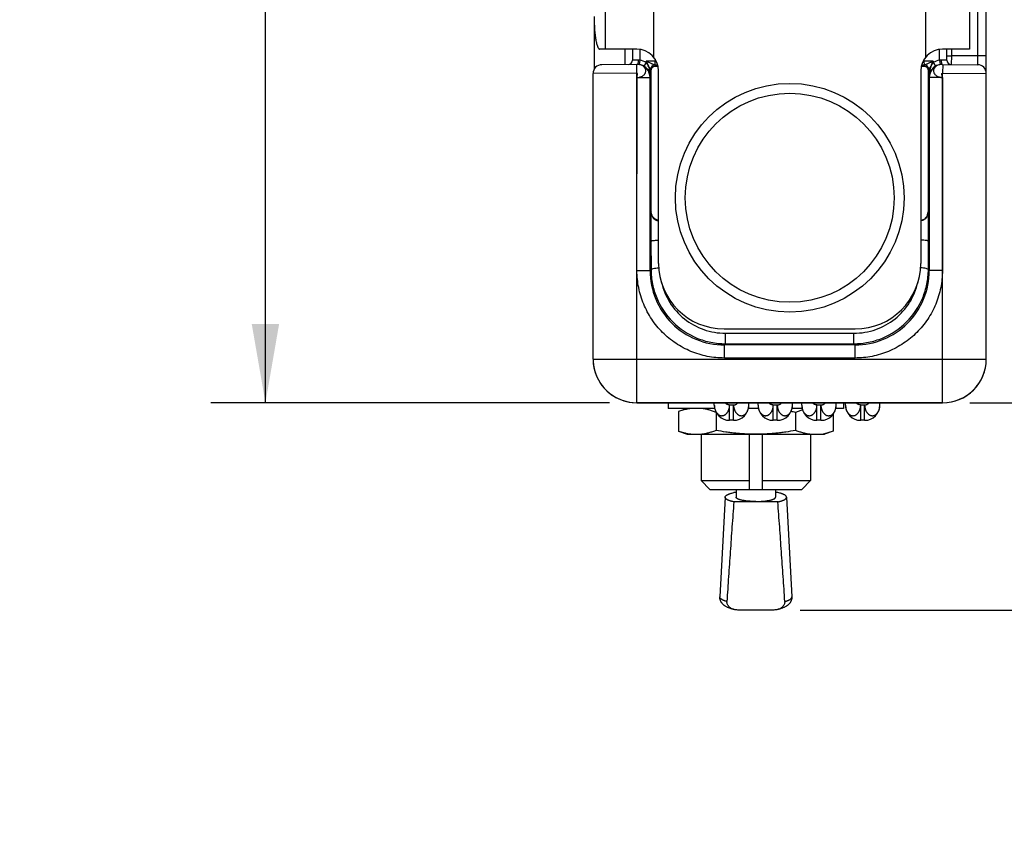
# Model space of a CAD drawing. Header units: inches. Extents: x 0 to 22, y 0 to 17.
# Tile 35 of 40: x 13.5 to 15.8, y 11.1 to 12.9. Entities that reach past the tile are written whole.
import ezdxf

# ---------------------------------------------------------------- set-up
doc = ezdxf.new("R2010")
doc.units = ezdxf.units.IN
doc.header["$LTSCALE"] = 1.21
doc.header["$MEASUREMENT"] = 0
doc.layers.get('0').update_dxf_attribs({"linetype": 'CONTINUOUS'})
for name, color, linetype in [('02___PRT_ALL_AXES', 7, 'CONTINUOUS'), ('DIMENSIONS', 7, 'CONTINUOUS'), ('FEATURES', 7, 'CONTINUOUS')]:
    doc.layers.add(name, color=color, linetype=linetype)
doc.styles.get("Standard").update_dxf_attribs({"font": 'txt', "width": 0.8})
doc.dimstyles.new('DIMSTYLE_1', dxfattribs={"dimtxt": 0.125, "dimasz": 0.18, "dimexe": 0.125, "dimexo": 0.0625, "dimgap": 0.0625, "dimtad": 0, "dimtih": 1, "dimtoh": 1, "dimzin": 4, "dimdsep": 46, "dimtxsty": 'STANDARD', "dimblk": '_FILLED', "dimblk1": '_FILLED', "dimblk2": '_FILLED', "dimcen": 0.09, "dimadec": 0, "dimazin": 0, "dimtp": 0.001, "dimtm": 0.001, "dimtfac": 1, "dimtofl": 0, "dimtmove": 0, "dimatfit": 3, "dimldrblk": '_FILLED', "dimfxl": 1, "dimtolj": 1, "dimtzin": 4, "dimarcsym": 0})

# ---------------------------------------------------------------- blocks, each defined once
blk = doc.blocks.new('_FILLED')
at = {"color": 0, "linetype": 'BYBLOCK'}
blk.add_solid([(0, 0), (-1, 0.174), (-1, -0.174)], dxfattribs=at)
blk = doc.blocks.new('*D0')
at = {"layer": 'DIMENSIONS', "color": 2, "linetype": 'CONTINUOUS'}
for p, q in [((14.8756, 14.8221), (13.9728, 14.8221)), ((14.0978, 14.8221), (14.0978, 13.5557)), ((14.0978, 12.0393), (14.0978, 13.3057)), ((14.8853, 12.0393), (13.9728, 12.0393))]:
    blk.add_line(p, q, dxfattribs=at)
at = {"layer": 'DIMENSIONS', "color": 2, "linetype": 'CONTINUOUS', "xscale": 0.18, "yscale": 0.18, "zscale": 0.18}
for p, rotation in [((14.0978, 14.8221), 90), ((14.0978, 12.0393), 270)]:
    blk.add_blockref('_FILLED', p, dxfattribs=dict(at, rotation=rotation))
at = {"layer": 'DIMENSIONS', "color": 2, "linetype": 'CONTINUOUS', "insert": (14.0978, 13.4932), "char_height": 0.125, "width": 1.125, "attachment_point": 2, "line_spacing_factor": 0.9}
blk.add_mtext('2.78{\\Ftxt.shx;\\W1.000000;\\H0.125000; }[70.7]', dxfattribs=at)
blk = doc.blocks.new('*D15')
at = {"layer": 'DIMENSIONS', "color": 2, "linetype": 'CONTINUOUS'}
for p, q in [((16.4978, 12.0393), (16.4978, 12.3993)), ((15.7103, 12.0393), (16.6228, 12.0393)), ((15.3216, 11.5651), (16.6228, 11.5651)), ((16.4978, 11.5651), (16.4978, 11.1698)), ((16.4978, 11.1698), (16.6153, 11.1698))]:
    blk.add_line(p, q, dxfattribs=at)
at = {"layer": 'DIMENSIONS', "color": 2, "linetype": 'CONTINUOUS', "xscale": 0.18, "yscale": 0.18, "zscale": 0.18}
for p, rotation in [((16.4978, 12.0393), 270), ((16.4978, 11.5651), 90)]:
    blk.add_blockref('_FILLED', p, dxfattribs=dict(at, rotation=rotation))
at = {"layer": 'DIMENSIONS', "color": 2, "linetype": 'CONTINUOUS', "insert": (16.6778, 11.2323), "char_height": 0.125, "width": 0.825, "attachment_point": 1, "line_spacing_factor": 0.9}
blk.add_mtext('.47{\\Ftxt.shx;\\W1.000000;\\H0.125000; }[12]', dxfattribs=at)

msp = doc.modelspace()

# ---------------------------------------------------------------- linework, layer by layer
at = {"color": 7, "linetype": 'CONTINUOUS'}
for p, q in [((15.7478, 12.1393), (15.7478, 13.1472)), ((15.7278, 13.0937), (15.7278, 12.8324)), ((14.9378, 12.8481), (14.9378, 12.823)), ((14.9548, 12.8476), (14.9548, 12.8227)), ((15.6408, 12.8227), (15.6408, 12.8476)), ((15.6578, 12.823), (15.6578, 12.8481)), ((15.6678, 12.8481), (15.6678, 12.833)), ((14.9897, 12.8252), (14.9897, 12.8205)), ((15.6059, 12.8205), (15.6059, 12.8252)), ((15.6578, 12.833), (15.6678, 12.833)), ((15.6678, 12.833), (15.6677, 12.813)), ((15.7278, 12.8324), (15.6678, 12.833)), ((15.7478, 12.8324), (15.7278, 12.8324)), ((15.7278, 12.8324), (15.728, 12.8124)), ((14.9492, 12.8131), (14.8676, 12.8124)), ((14.951, 12.8231), (14.9378, 12.823)), ((14.9478, 12.7931), (14.9476, 12.8131)), ((14.9548, 12.8227), (14.9534, 12.8128)), ((14.954, 12.8126), (14.9536, 12.8127)), ((14.9694, 12.8176), (14.9643, 12.809)), ((14.9897, 12.8205), (14.9694, 12.8205)), ((14.9694, 12.8176), (14.9694, 12.8205)), ((14.9811, 12.7998), (14.9794, 12.8015)), ((14.9794, 12.7832), (14.9794, 12.8015)), ((14.9913, 12.8095), (14.9894, 12.8115)), ((14.9896, 12.8115), (14.9897, 12.8205)), ((14.9925, 12.8205), (14.9897, 12.8205)), ((15.6059, 12.8205), (15.6031, 12.8205)), ((15.6062, 12.8115), (15.6043, 12.8095)), ((15.6262, 12.8205), (15.6059, 12.8205)), ((15.6061, 12.8115), (15.6059, 12.8205)), ((15.6162, 12.8015), (15.6146, 12.7998)), ((15.6162, 12.8015), (15.6162, 12.7832)), ((15.6262, 12.8205), (15.6262, 12.8176)), ((15.6262, 12.8176), (15.6313, 12.809)), ((15.6408, 12.8227), (15.6423, 12.8128)), ((15.6578, 12.823), (15.6447, 12.8231)), ((15.6465, 12.8131), (15.6459, 12.8131)), ((15.6465, 12.8131), (15.728, 12.8124)), ((15.648, 12.8131), (15.6478, 12.7931)), ((14.9478, 12.7931), (14.8478, 12.7924)), ((14.8478, 12.1393), (14.8478, 12.7924)), ((14.9482, 12.3415), (14.9478, 12.7931)), ((14.9482, 12.3415), (14.9483, 12.7831)), ((14.9483, 12.7831), (14.9783, 12.7831)), ((14.9794, 12.7832), (14.9783, 12.7831)), ((14.9783, 12.3415), (14.9783, 12.7831)), ((14.9811, 12.4757), (14.9811, 12.7998)), ((14.9978, 12.3581), (14.9978, 12.7981)), ((15.5978, 12.7981), (15.5978, 12.3581)), ((15.6146, 12.7998), (15.6146, 12.4757)), ((15.6173, 12.7831), (15.6162, 12.7832)), ((15.6473, 12.7831), (15.6173, 12.7831)), ((15.6173, 12.7831), (15.6173, 12.3415)), ((15.6473, 12.7831), (15.6474, 12.3415)), ((15.6474, 12.3415), (15.6478, 12.7931)), ((15.6478, 12.7931), (15.7478, 12.7924)), ((14.9811, 12.4757), (14.9802, 12.4748)), ((14.9802, 12.4748), (14.9802, 12.409)), ((15.6155, 12.4748), (15.6146, 12.4757)), ((15.6155, 12.409), (15.6155, 12.4748)), ((14.9802, 12.409), (14.9804, 12.3436)), ((15.6152, 12.3436), (15.6155, 12.409)), ((14.9478, 12.1393), (14.9482, 12.3415)), ((14.9483, 12.3415), (14.9783, 12.3415)), ((14.9783, 12.3415), (14.9804, 12.3436)), ((15.6152, 12.3436), (15.6173, 12.3415)), ((15.6473, 12.3415), (15.6173, 12.3415)), ((15.6478, 12.1393), (15.6474, 12.3415)), ((15.1478, 12.2081), (15.4478, 12.2081)), ((15.1509, 12.1983), (15.4447, 12.1983)), ((15.1509, 12.1742), (15.1509, 12.1983)), ((15.4447, 12.1742), (15.4447, 12.1983)), ((15.1483, 12.1716), (15.1509, 12.1742)), ((15.4473, 12.1716), (15.1483, 12.1716)), ((15.1483, 12.1416), (15.1483, 12.1716)), ((15.1509, 12.1742), (15.4447, 12.1742)), ((15.4447, 12.1742), (15.4473, 12.1716)), ((15.4473, 12.1416), (15.4473, 12.1716)), ((14.8478, 12.1393), (15.7478, 12.1393)), ((14.9478, 12.0392), (14.9478, 12.1393)), ((15.4473, 12.1416), (15.1483, 12.1416)), ((15.6478, 12.0391), (15.6478, 12.1393)), ((15.6478, 12.0393), (14.9478, 12.0393)), ((14.9478, 12.0392), (15.6478, 12.0391)), ((15.1253, 12.0341), (15.1253, 12.0392)), ((15.2043, 12.0341), (15.2043, 12.0392)), ((15.2253, 12.0341), (15.2253, 12.0392)), ((15.3043, 12.0341), (15.3043, 12.0392)), ((15.3253, 12.0341), (15.3253, 12.0392)), ((15.4043, 12.0341), (15.4043, 12.0392)), ((15.4253, 12.0341), (15.4253, 12.0392)), ((15.5043, 12.0341), (15.5043, 12.0391)), ((15.0433, 12.019), (15.0433, 11.9741)), ((15.1294, 12.0172), (15.1294, 11.9759)), ((15.1296, 12.0172), (15.1294, 12.0172)), ((15.1693, 12.0341), (15.1603, 12.0341)), ((15.1603, 11.9991), (15.1603, 12.0341)), ((15.1693, 11.9991), (15.1693, 12.0341)), ((15.2693, 12.0341), (15.2603, 12.0341)), ((15.2603, 11.9991), (15.2603, 12.0341)), ((15.2693, 11.9991), (15.2693, 12.0341)), ((15.3112, 12.0172), (15.3112, 11.9759)), ((15.3693, 12.0341), (15.3603, 12.0341)), ((15.3603, 11.9991), (15.3603, 12.0341)), ((15.3693, 11.9991), (15.3693, 12.0341)), ((15.3973, 12.0131), (15.3973, 11.9741)), ((15.4693, 12.0341), (15.4603, 12.0341)), ((15.4603, 11.9991), (15.4603, 12.0341)), ((15.4693, 11.9991), (15.4693, 12.0341)), ((15.1693, 11.9991), (15.1603, 11.9991)), ((15.2693, 11.9991), (15.2603, 11.9991)), ((15.3693, 11.9991), (15.3603, 11.9991)), ((15.4693, 11.9991), (15.4603, 11.9991)), ((15.0628, 11.9671), (15.3778, 11.9671)), ((15.2048, 11.9671), (15.2048, 11.8411)), ((15.2358, 11.8411), (15.2358, 11.9671)), ((15.0953, 11.8611), (15.2048, 11.8611)), ((15.2358, 11.8611), (15.3453, 11.8611)), ((15.1153, 11.8411), (15.3253, 11.8411)), ((15.1753, 11.8337), (15.17, 11.8337)), ((15.2707, 11.8337), (15.2653, 11.8337)), ((15.2707, 11.8125), (15.17, 11.8125)), ((15.1378, 11.5952), (15.1378, 11.5954)), ((15.3028, 11.5952), (15.3028, 11.5954)), ((15.2591, 11.5651), (15.1815, 11.5651))]:
    msp.add_line(p, q, dxfattribs=at)
at = {"color": 3, "linetype": 'CONTINUOUS'}
for p, q in [((14.8503, 12.9097), (14.8503, 12.8021)), ((14.9203, 12.8481), (14.9203, 12.8129))]:
    msp.add_line(p, q, dxfattribs=at)
at = {"color": 7, "linetype": 'CONTINUOUS'}
for points in [[(14.9504, 12.8131), (14.9498, 12.8131), (14.9492, 12.8131)], [(14.9536, 12.8127), (14.9533, 12.8127), (14.9529, 12.8128), (14.9525, 12.8129), (14.952, 12.8129), (14.9515, 12.813), (14.951, 12.8131), (14.9504, 12.8131)], [(15.6459, 12.8131), (15.6452, 12.8131), (15.6446, 12.8131), (15.644, 12.813), (15.6435, 12.8129), (15.643, 12.8128), (15.6426, 12.8128), (15.6422, 12.8127), (15.6419, 12.8126), (15.6417, 12.8126)]]:
    msp.add_lwpolyline(points, dxfattribs=at)
for radius in [0.2617, 0.2391]:
    msp.add_circle((15.2978, 12.5081), radius, dxfattribs=at)
for centre, radius, start, end in [((14.8678, 12.7924), 0.02, 90.5, 180), ((14.9278, 12.823), 0.01, 270.5, 360), ((14.9483, 12.7838), 0.0293, 80.135, 90.5177), ((14.949, 12.7831), 0.03, 81.7105, 87.8579), ((14.9483, 12.7831), 0.03, 359.9969, 79.6328), ((14.9486, 12.7825), 0.0308, 40.7035, 59.4012), ((14.9486, 12.7825), 0.0308, 30.3073, 40.7101), ((14.9894, 12.8015), 0.01, 90.0033, 179.9967), ((14.9894, 12.8015), 0.01, 90.1225, 180.0024), ((14.9899, 11.6803), 1.1312, 89.6916, 90.0253), ((15.6061, 11.6086), 1.2029, 89.9897, 90.3035), ((15.6062, 12.8015), 0.01, 0.0033, 89.9967), ((15.6063, 12.8015), 0.01, 0.0034, 89.8781), ((15.6473, 12.7831), 0.03, 100.3244, 180.0031), ((15.647, 12.7824), 0.0308, 139.2938, 149.6883), ((15.647, 12.7825), 0.0307, 120.5841, 139.3111), ((15.6466, 12.7831), 0.03, 91.9015, 98.2893), ((15.6473, 12.7838), 0.0293, 89.4866, 99.8359), ((15.6678, 12.823), 0.01, 180, 269.5001), ((15.7278, 12.7924), 0.02, 0, 89.5), ((14.9486, 12.7825), 0.0308, 28.1368, 30.3093), ((14.9487, 12.7825), 0.0307, 21.3851, 28.1331), ((14.9491, 12.7826), 0.0303, 0.9606, 21.4303), ((15.6466, 12.7826), 0.0304, 158.6042, 179.0048), ((15.6469, 12.7825), 0.0307, 154.0778, 158.6161), ((15.6469, 12.7825), 0.0307, 149.6896, 154.0744), ((15.1478, 12.3581), 0.15, 180, 270), ((15.4478, 12.3581), 0.15, 270, 360), ((15.1483, 12.3415), 0.17, 179.9925, 270.0075), ((15.4473, 12.3415), 0.17, 269.9925, 0.0075), ((14.9478, 12.1393), 0.1, 179.9982, 269.9876), ((14.9476, 12.1393), 0.0998, 180.0044, 184.1795), ((14.948, 12.1394), 0.1002, 184.1765, 184.4367), ((14.9482, 12.1394), 0.1004, 184.4377, 188.4481), ((15.6478, 12.1393), 0.1, 269.9959, 359.9948), ((15.6478, 12.1391), 0.1, 269.9944, 0.0049), ((14.9481, 12.1394), 0.1003, 188.4484, 188.6859), ((14.9478, 12.1393), 0.1, 188.6836, 192.9144), ((14.9478, 12.1393), 0.1, 192.9288, 270.003), ((15.0853, 11.9167), 0.1102, 97.8233, 101.645), ((15.0846, 11.9219), 0.105, 97.1702, 97.809), ((15.1603, 12.0341), 0.035, 180, 270), ((15.1693, 12.0341), 0.035, 270, 360), ((15.2603, 12.0341), 0.035, 180, 270), ((15.2693, 12.0341), 0.035, 270, 360), ((15.1916, 11.36), 0.668, 79.679, 80.58), ((15.3603, 12.0341), 0.035, 180, 270), ((15.3693, 12.0341), 0.035, 270, 360), ((15.4603, 12.0341), 0.035, 180, 270), ((15.4693, 12.0341), 0.035, 270, 360), ((15.3551, 12.0775), 0.1113, 277.2323, 281.6195)]:
    msp.add_arc(centre, radius, start, end, dxfattribs=at)
for centre, start_param, end_param in [((15.001, 12.8098), -2.077118, -1.800755), ((15.5946, 12.8098), -1.340838, -1.064475)]:
    msp.add_ellipse(centre, major_axis=(0.02, 0), ratio=0.017455, start_param=start_param, end_param=end_param, dxfattribs=at)
for points, knots in [([(14.9483, 12.7831), (14.9508, 12.7833), (14.9556, 12.7841), (14.962, 12.7869), (14.9667, 12.7912), (14.9692, 12.7966), (14.9687, 12.8023), (14.9654, 12.8073), (14.96, 12.811), (14.9557, 12.8123), (14.9534, 12.8127)], [0, 0, 0, 0, 0.14668, 0.284662, 0.408314, 0.51814, 0.622688, 0.734176, 0.860055, 1, 1, 1, 1]), ([(14.951, 12.8231), (14.951, 12.8219), (14.9509, 12.8195), (14.9505, 12.8164), (14.95, 12.8143), (14.9492, 12.8131), (14.9488, 12.8131)], [0, 0, 0, 0, 0.362704, 0.674165, 0.890773, 1, 1, 1, 1]), ([(14.9794, 12.8015), (14.9793, 12.8015), (14.9791, 12.8019), (14.9787, 12.8025), (14.9782, 12.8035), (14.9774, 12.8049), (14.9764, 12.807), (14.975, 12.8095), (14.9736, 12.8122), (14.9718, 12.8159), (14.9703, 12.8186), (14.9694, 12.8205)], [0, 0, 0, 0, 0.017323, 0.054545, 0.104601, 0.161938, 0.289195, 0.425391, 0.566206, 0.709625, 1, 1, 1, 1]), ([(14.9896, 12.8115), (14.989, 12.8115), (14.9878, 12.8121), (14.9858, 12.813), (14.9833, 12.8141), (14.9797, 12.8157), (14.975, 12.8179), (14.9713, 12.8196), (14.9694, 12.8205)], [0, 0, 0, 0, 0.070158, 0.178, 0.304613, 0.438517, 0.71662, 1, 1, 1, 1]), ([(14.9794, 12.7832), (14.9794, 12.7891), (14.9783, 12.7982), (14.9745, 12.8098), (14.9714, 12.8152), (14.9694, 12.8176)], [0, 0, 0, 0, 0.492191, 0.743141, 1, 1, 1, 1]), ([(14.9794, 12.8015), (14.9794, 12.8015), (14.9794, 12.8015), (14.9794, 12.8015), (14.9794, 12.8015)], [0, 0, 0, 0, 0.415595, 1, 1, 1, 1]), ([(14.9811, 12.7998), (14.9811, 12.8021), (14.9826, 12.8058), (14.9868, 12.8089), (14.9898, 12.8095), (14.9913, 12.8095)], [0, 0, 0, 0, 0.439392, 0.697069, 1, 1, 1, 1]), ([(14.9894, 12.8115), (14.9894, 12.8115), (14.9894, 12.8115), (14.9894, 12.8115), (14.9894, 12.8115)], [0, 0, 0, 0, 0.376952, 1, 1, 1, 1]), ([(15.6043, 12.8095), (15.6058, 12.8095), (15.6088, 12.8089), (15.613, 12.8058), (15.6145, 12.8021), (15.6146, 12.7998)], [0, 0, 0, 0, 0.302931, 0.560608, 1, 1, 1, 1]), ([(15.6262, 12.8205), (15.6243, 12.8196), (15.6206, 12.8179), (15.6159, 12.8157), (15.6123, 12.8141), (15.6099, 12.813), (15.6078, 12.8121), (15.6066, 12.8115), (15.6061, 12.8115)], [0, 0, 0, 0, 0.283387, 0.561489, 0.695405, 0.821982, 0.929861, 1, 1, 1, 1]), ([(15.6063, 12.8115), (15.6063, 12.8115), (15.6063, 12.8115), (15.6062, 12.8115), (15.6062, 12.8115)], [0, 0, 0, 0, 0.62229, 1, 1, 1, 1]), ([(15.6262, 12.8176), (15.6242, 12.8152), (15.6211, 12.8098), (15.6173, 12.7982), (15.6163, 12.7891), (15.6162, 12.7832)], [0, 0, 0, 0, 0.256859, 0.507809, 1, 1, 1, 1]), ([(15.6163, 12.8015), (15.6162, 12.8015), (15.6162, 12.8015), (15.6162, 12.8015), (15.6162, 12.8015)], [0, 0, 0, 0, 0.584438, 1, 1, 1, 1]), ([(15.6262, 12.8205), (15.6253, 12.8186), (15.6239, 12.8159), (15.622, 12.8122), (15.6206, 12.8095), (15.6193, 12.807), (15.6182, 12.8049), (15.6174, 12.8035), (15.6169, 12.8025), (15.6165, 12.8019), (15.6164, 12.8015), (15.6163, 12.8015)], [0, 0, 0, 0, 0.290387, 0.433809, 0.574627, 0.710822, 0.838078, 0.895411, 0.94547, 0.982696, 1, 1, 1, 1]), ([(15.6423, 12.8127), (15.64, 12.8123), (15.6356, 12.811), (15.6302, 12.8073), (15.6269, 12.8023), (15.6264, 12.7966), (15.6289, 12.7912), (15.6337, 12.7869), (15.64, 12.7841), (15.6448, 12.7832), (15.6473, 12.7831)], [0, 0, 0, 0, 0.139989, 0.265865, 0.377367, 0.481894, 0.591742, 0.715307, 0.853347, 1, 1, 1, 1]), ([(15.6447, 12.8231), (15.6446, 12.8219), (15.6447, 12.8195), (15.6452, 12.8164), (15.6456, 12.8143), (15.6464, 12.8131), (15.6468, 12.8131)], [0, 0, 0, 0, 0.362697, 0.674156, 0.890768, 1, 1, 1, 1]), ([(14.9483, 12.7831), (14.9483, 12.7842), (14.9485, 12.7857), (14.9489, 12.7878), (14.9492, 12.7894), (14.9494, 12.7908), (14.9493, 12.792), (14.9488, 12.793), (14.9481, 12.7931), (14.9478, 12.7931)], [0, 0, 0, 0, 0.279015, 0.434404, 0.584734, 0.718453, 0.82662, 0.910374, 1, 1, 1, 1]), ([(15.6473, 12.7831), (15.6473, 12.7842), (15.6471, 12.7857), (15.6467, 12.7878), (15.6464, 12.7894), (15.6462, 12.7908), (15.6463, 12.792), (15.6468, 12.793), (15.6475, 12.7931), (15.6478, 12.7931)], [0, 0, 0, 0, 0.279276, 0.43451, 0.584512, 0.717908, 0.825996, 0.910108, 1, 1, 1, 1]), ([(14.9802, 12.4748), (14.9802, 12.4728), (14.981, 12.4685), (14.9843, 12.4625), (14.99, 12.4575), (14.9951, 12.4557), (14.9978, 12.4553)], [0, 0, 0, 0, 0.218402, 0.449643, 0.706872, 1, 1, 1, 1]), ([(14.9978, 12.4564), (14.9952, 12.4568), (14.9903, 12.4587), (14.9849, 12.4637), (14.9818, 12.4695), (14.9811, 12.4737), (14.9811, 12.4757)], [0, 0, 0, 0, 0.291922, 0.548594, 0.780434, 1, 1, 1, 1]), ([(15.5978, 12.4564), (15.6005, 12.4568), (15.6053, 12.4587), (15.6107, 12.4637), (15.6138, 12.4695), (15.6145, 12.4737), (15.6146, 12.4757)], [0, 0, 0, 0, 0.291922, 0.548594, 0.780434, 1, 1, 1, 1]), ([(15.6155, 12.4748), (15.6154, 12.4728), (15.6146, 12.4685), (15.6113, 12.4625), (15.6057, 12.4575), (15.6006, 12.4557), (15.5978, 12.4554)], [0, 0, 0, 0, 0.218412, 0.449683, 0.70698, 1, 1, 1, 1]), ([(14.9802, 12.409), (14.9802, 12.4092), (14.9807, 12.4095), (14.9817, 12.4098), (14.9834, 12.4101), (14.9865, 12.4105), (14.9914, 12.4109), (14.9955, 12.411), (14.9978, 12.411)], [0, 0, 0, 0, 0.029523, 0.089113, 0.180555, 0.301588, 0.61782, 1, 1, 1, 1]), ([(15.6155, 12.409), (15.6154, 12.4092), (15.6149, 12.4095), (15.6139, 12.4098), (15.6123, 12.4101), (15.6092, 12.4105), (15.6043, 12.4109), (15.6001, 12.411), (15.5978, 12.411)], [0, 0, 0, 0, 0.029523, 0.089114, 0.180556, 0.30159, 0.617823, 1, 1, 1, 1]), ([(15.1483, 12.1416), (15.1352, 12.1416), (15.109, 12.1441), (15.0713, 12.1556), (15.0365, 12.1742), (15.006, 12.1992), (14.9809, 12.2297), (14.9655, 12.2588), (14.9566, 12.2834), (14.9519, 12.3025), (14.949, 12.3219), (14.9482, 12.335), (14.9482, 12.3415)], [0, 0, 0, 0, 0.124912, 0.249867, 0.374849, 0.499845, 0.624844, 0.749826, 0.812393, 0.874928, 0.937475, 1, 1, 1, 1]), ([(14.9804, 12.3436), (14.9805, 12.3443), (14.9825, 12.3456), (14.9861, 12.3465), (14.9917, 12.3474), (14.9959, 12.3476), (14.9982, 12.3477)], [0, 0, 0, 0, 0.107755, 0.321937, 0.630885, 1, 1, 1, 1]), ([(14.9804, 12.3436), (14.9805, 12.3326), (14.9827, 12.3105), (14.9956, 12.2682), (15.0271, 12.221), (15.0745, 12.1894), (15.1173, 12.1764), (15.1397, 12.1742), (15.1509, 12.1742)], [0, 0, 0, 0, 0.124274, 0.248732, 0.497431, 0.747601, 0.873731, 1, 1, 1, 1]), ([(15.4447, 12.1742), (15.4559, 12.1742), (15.4783, 12.1764), (15.5211, 12.1894), (15.5685, 12.221), (15.6, 12.2682), (15.6129, 12.3105), (15.6152, 12.3326), (15.6152, 12.3436)], [0, 0, 0, 0, 0.126268, 0.252398, 0.502567, 0.751267, 0.875726, 1, 1, 1, 1]), ([(15.6474, 12.3415), (15.6474, 12.335), (15.6466, 12.3219), (15.6438, 12.3025), (15.639, 12.2834), (15.6302, 12.2588), (15.6147, 12.2297), (15.5896, 12.1992), (15.5591, 12.1742), (15.5243, 12.1556), (15.4866, 12.1441), (15.4604, 12.1416), (15.4473, 12.1416)], [0, 0, 0, 0, 0.062525, 0.125072, 0.187607, 0.250174, 0.375156, 0.500155, 0.625151, 0.750133, 0.875088, 1, 1, 1, 1]), ([(15.6152, 12.3436), (15.6152, 12.3443), (15.6131, 12.3456), (15.6095, 12.3465), (15.6039, 12.3474), (15.5997, 12.3476), (15.5974, 12.3477)], [0, 0, 0, 0, 0.107755, 0.321936, 0.630885, 1, 1, 1, 1]), ([(15.0042, 12.3148), (15.0079, 12.2986), (15.021, 12.2671), (15.0551, 12.229), (15.1, 12.2041), (15.134, 12.1983), (15.1509, 12.1983)], [0, 0, 0, 0, 0.247834, 0.497161, 0.74807, 1, 1, 1, 1]), ([(15.4447, 12.1983), (15.4616, 12.1983), (15.4956, 12.2041), (15.5406, 12.229), (15.5746, 12.2671), (15.5877, 12.2986), (15.5914, 12.3148)], [0, 0, 0, 0, 0.251929, 0.502837, 0.752164, 1, 1, 1, 1]), ([(15.1603, 12.0341), (15.1598, 12.0341), (15.1589, 12.0341), (15.1575, 12.0344), (15.1561, 12.0349), (15.1543, 12.0357), (15.1521, 12.0371), (15.1505, 12.0384), (15.1498, 12.0392)], [0, 0, 0, 0, 0.117407, 0.237062, 0.359304, 0.48411, 0.739784, 1, 1, 1, 1]), ([(15.1693, 12.0341), (15.1698, 12.0341), (15.1707, 12.0342), (15.1721, 12.0345), (15.1735, 12.0349), (15.1753, 12.0358), (15.1775, 12.0371), (15.179, 12.0385), (15.1798, 12.0392)], [0, 0, 0, 0, 0.117525, 0.237439, 0.35994, 0.484914, 0.740494, 1, 1, 1, 1]), ([(15.2603, 12.0341), (15.2598, 12.0341), (15.2589, 12.0342), (15.2575, 12.0345), (15.2561, 12.0349), (15.2543, 12.0357), (15.2521, 12.0371), (15.2506, 12.0384), (15.2499, 12.0392)], [0, 0, 0, 0, 0.11753, 0.237444, 0.359943, 0.484913, 0.740487, 1, 1, 1, 1]), ([(15.2693, 12.0341), (15.2698, 12.0341), (15.2707, 12.0342), (15.2721, 12.0345), (15.2735, 12.0349), (15.2753, 12.0357), (15.2775, 12.0371), (15.279, 12.0384), (15.2797, 12.0392)], [0, 0, 0, 0, 0.117531, 0.237446, 0.359944, 0.484912, 0.740483, 1, 1, 1, 1]), ([(15.3603, 12.0341), (15.3599, 12.0341), (15.3589, 12.0342), (15.3575, 12.0345), (15.3561, 12.0349), (15.3543, 12.0357), (15.3522, 12.0371), (15.3506, 12.0384), (15.3499, 12.0392)], [0, 0, 0, 0, 0.117536, 0.237451, 0.359947, 0.484912, 0.740476, 1, 1, 1, 1]), ([(15.3693, 12.0341), (15.3698, 12.0341), (15.3707, 12.0341), (15.3721, 12.0344), (15.3735, 12.0349), (15.3753, 12.0357), (15.3775, 12.0371), (15.3791, 12.0384), (15.3798, 12.0392)], [0, 0, 0, 0, 0.117423, 0.237083, 0.359319, 0.484113, 0.739762, 1, 1, 1, 1]), ([(15.4603, 12.0341), (15.4599, 12.0341), (15.4589, 12.0342), (15.4575, 12.0345), (15.4561, 12.0349), (15.4543, 12.0357), (15.4522, 12.0371), (15.4506, 12.0384), (15.4499, 12.0391)], [0, 0, 0, 0, 0.117542, 0.237459, 0.359952, 0.48491, 0.740465, 1, 1, 1, 1]), ([(15.4693, 12.0341), (15.4698, 12.0341), (15.4707, 12.0342), (15.4721, 12.0345), (15.4735, 12.0349), (15.4753, 12.0357), (15.4775, 12.0371), (15.479, 12.0384), (15.4797, 12.0391)], [0, 0, 0, 0, 0.117543, 0.237461, 0.359953, 0.48491, 0.740461, 1, 1, 1, 1]), ([(15.0631, 12.0247), (15.0598, 12.024), (15.0531, 12.0223), (15.0466, 12.0201), (15.0433, 12.019)], [0, 0, 0, 0, 0.496011, 1, 1, 1, 1]), ([(15.1294, 12.0172), (15.1267, 12.0182), (15.1213, 12.0202), (15.1131, 12.0228), (15.1048, 12.0248), (15.0993, 12.0257), (15.0965, 12.0261)], [0, 0, 0, 0, 0.254892, 0.50635, 0.754548, 1, 1, 1, 1]), ([(15.1253, 12.0341), (15.1253, 12.0332), (15.1254, 12.0316), (15.1257, 12.0285), (15.1263, 12.0254), (15.1273, 12.0225), (15.1282, 12.0204), (15.1292, 12.0185), (15.1303, 12.0167), (15.1316, 12.0151), (15.1329, 12.0137), (15.1344, 12.0125), (15.1357, 12.0116), (15.1368, 12.011), (15.1376, 12.0106), (15.1384, 12.0103), (15.1395, 12.01), (15.1409, 12.0097), (15.1426, 12.0096), (15.1443, 12.0097), (15.1457, 12.01), (15.1469, 12.0103), (15.1477, 12.0106), (15.1485, 12.011), (15.1495, 12.0116), (15.1506, 12.0123), (15.1516, 12.0131), (15.1525, 12.0139), (15.1537, 12.0151), (15.155, 12.0167), (15.1562, 12.0185), (15.1572, 12.0204), (15.1581, 12.0225), (15.1589, 12.0247), (15.1595, 12.0269), (15.1601, 12.0301), (15.1603, 12.0325), (15.1603, 12.0341)], [0, 0, 0, 0, 0.036281, 0.072423, 0.143408, 0.177992, 0.211801, 0.244673, 0.276423, 0.306963, 0.336496, 0.365293, 0.393429, 0.407197, 0.420737, 0.434039, 0.447131, 0.472918, 0.498593, 0.524483, 0.55064, 0.563846, 0.577159, 0.590621, 0.604277, 0.632278, 0.64667, 0.661327, 0.691396, 0.722465, 0.754548, 0.787609, 0.821549, 0.856249, 0.891607, 0.927501, 1, 1, 1, 1]), ([(15.1693, 12.0341), (15.1693, 12.0332), (15.1694, 12.0316), (15.1697, 12.0293), (15.1702, 12.0269), (15.1708, 12.0247), (15.1715, 12.0225), (15.1724, 12.0204), (15.1734, 12.0185), (15.1746, 12.0167), (15.1759, 12.0151), (15.1771, 12.014), (15.1781, 12.0131), (15.1788, 12.0125), (15.1796, 12.012), (15.1804, 12.0115), (15.1812, 12.011), (15.182, 12.0106), (15.1828, 12.0103), (15.1839, 12.01), (15.1853, 12.0097), (15.187, 12.0096), (15.1887, 12.0097), (15.1901, 12.01), (15.1912, 12.0103), (15.1923, 12.0107), (15.1937, 12.0114), (15.1952, 12.0125), (15.1967, 12.0137), (15.1981, 12.0151), (15.1993, 12.0167), (15.2004, 12.0185), (15.2014, 12.0204), (15.2023, 12.0225), (15.2033, 12.0254), (15.2039, 12.0285), (15.2043, 12.0316), (15.2043, 12.0332), (15.2043, 12.0341)], [0, 0, 0, 0, 0.036327, 0.072536, 0.1084, 0.143752, 0.178463, 0.212415, 0.245478, 0.277557, 0.308631, 0.338719, 0.353385, 0.367782, 0.381907, 0.395776, 0.409412, 0.422853, 0.43615, 0.449348, 0.475514, 0.501433, 0.527133, 0.552928, 0.56601, 0.579294, 0.606525, 0.634607, 0.663418, 0.693024, 0.72364, 0.755418, 0.788276, 0.822051, 0.856599, 0.927548, 0.963701, 1, 1, 1, 1]), ([(15.2253, 12.0341), (15.2253, 12.0332), (15.2254, 12.0316), (15.2257, 12.0285), (15.2263, 12.0254), (15.2273, 12.0225), (15.2282, 12.0204), (15.2292, 12.0185), (15.2303, 12.0167), (15.2316, 12.0151), (15.2329, 12.0137), (15.2344, 12.0125), (15.2359, 12.0114), (15.2373, 12.0107), (15.2384, 12.0103), (15.2395, 12.01), (15.2409, 12.0097), (15.2426, 12.0096), (15.2443, 12.0097), (15.2457, 12.01), (15.2469, 12.0103), (15.2477, 12.0106), (15.2485, 12.011), (15.2493, 12.0115), (15.25, 12.012), (15.2508, 12.0125), (15.2515, 12.0131), (15.2525, 12.014), (15.2537, 12.0151), (15.255, 12.0167), (15.2562, 12.0185), (15.2572, 12.0204), (15.2581, 12.0225), (15.2589, 12.0247), (15.2595, 12.0269), (15.2599, 12.0293), (15.2602, 12.0316), (15.2603, 12.0332), (15.2603, 12.0341)], [0, 0, 0, 0, 0.036299, 0.072452, 0.143401, 0.177949, 0.211724, 0.244582, 0.27636, 0.306976, 0.336582, 0.365393, 0.393475, 0.420706, 0.43399, 0.447072, 0.472867, 0.498567, 0.524486, 0.550652, 0.56385, 0.577147, 0.590588, 0.604224, 0.618093, 0.632218, 0.646615, 0.661281, 0.691369, 0.722443, 0.754522, 0.787585, 0.821537, 0.856248, 0.8916, 0.927464, 0.963673, 1, 1, 1, 1]), ([(15.2693, 12.0341), (15.2693, 12.0332), (15.2694, 12.0316), (15.2697, 12.0293), (15.2702, 12.0269), (15.2708, 12.0247), (15.2715, 12.0225), (15.2724, 12.0204), (15.2734, 12.0185), (15.2746, 12.0167), (15.2759, 12.0151), (15.2771, 12.014), (15.2781, 12.0131), (15.2788, 12.0125), (15.2796, 12.012), (15.2804, 12.0115), (15.2812, 12.011), (15.282, 12.0106), (15.2828, 12.0103), (15.2839, 12.01), (15.2853, 12.0097), (15.287, 12.0096), (15.2887, 12.0097), (15.2901, 12.01), (15.2912, 12.0103), (15.2923, 12.0107), (15.2937, 12.0114), (15.2952, 12.0125), (15.2967, 12.0137), (15.2981, 12.0151), (15.2993, 12.0167), (15.3004, 12.0185), (15.3014, 12.0204), (15.3023, 12.0225), (15.3033, 12.0254), (15.3039, 12.0285), (15.3043, 12.0316), (15.3043, 12.0332), (15.3043, 12.0341)], [0, 0, 0, 0, 0.036327, 0.072536, 0.1084, 0.143752, 0.178463, 0.212415, 0.245478, 0.277557, 0.308631, 0.338719, 0.353385, 0.367782, 0.381907, 0.395776, 0.409412, 0.422853, 0.43615, 0.449348, 0.475514, 0.501433, 0.527133, 0.552928, 0.56601, 0.579294, 0.606525, 0.634607, 0.663418, 0.693024, 0.72364, 0.755418, 0.788276, 0.822051, 0.856599, 0.927548, 0.963701, 1, 1, 1, 1]), ([(15.3273, 12.0226), (15.3246, 12.0219), (15.3192, 12.0202), (15.3139, 12.0182), (15.3112, 12.0172)], [0, 0, 0, 0, 0.496679, 1, 1, 1, 1]), ([(15.3253, 12.0341), (15.3253, 12.0332), (15.3254, 12.0316), (15.3257, 12.0285), (15.3263, 12.0254), (15.3273, 12.0225), (15.3282, 12.0204), (15.3292, 12.0185), (15.3303, 12.0167), (15.3316, 12.0151), (15.3329, 12.0137), (15.3344, 12.0125), (15.3359, 12.0114), (15.3373, 12.0107), (15.3384, 12.0103), (15.3395, 12.01), (15.3409, 12.0097), (15.3426, 12.0096), (15.3443, 12.0097), (15.3457, 12.01), (15.3469, 12.0103), (15.3477, 12.0106), (15.3485, 12.011), (15.3493, 12.0115), (15.35, 12.012), (15.3508, 12.0125), (15.3515, 12.0131), (15.3525, 12.014), (15.3537, 12.0151), (15.355, 12.0167), (15.3562, 12.0185), (15.3572, 12.0204), (15.3581, 12.0225), (15.3589, 12.0247), (15.3595, 12.0269), (15.3599, 12.0293), (15.3602, 12.0316), (15.3603, 12.0332), (15.3603, 12.0341)], [0, 0, 0, 0, 0.036299, 0.072452, 0.143401, 0.177949, 0.211724, 0.244582, 0.27636, 0.306976, 0.336582, 0.365393, 0.393475, 0.420706, 0.43399, 0.447072, 0.472867, 0.498567, 0.524486, 0.550652, 0.56385, 0.577147, 0.590588, 0.604224, 0.618093, 0.632218, 0.646615, 0.661281, 0.691369, 0.722443, 0.754522, 0.787585, 0.821537, 0.856248, 0.8916, 0.927464, 0.963673, 1, 1, 1, 1]), ([(15.3693, 12.0341), (15.3693, 12.0325), (15.3695, 12.0301), (15.3701, 12.0269), (15.3708, 12.0247), (15.3715, 12.0225), (15.3724, 12.0204), (15.3734, 12.0185), (15.3746, 12.0167), (15.3759, 12.0151), (15.3771, 12.0139), (15.3781, 12.0131), (15.3791, 12.0123), (15.3801, 12.0116), (15.3811, 12.011), (15.382, 12.0106), (15.3828, 12.0103), (15.3839, 12.01), (15.3853, 12.0097), (15.387, 12.0096), (15.3887, 12.0097), (15.3901, 12.01), (15.3912, 12.0103), (15.3921, 12.0106), (15.3929, 12.011), (15.3939, 12.0116), (15.3952, 12.0125), (15.3967, 12.0137), (15.3981, 12.0151), (15.3993, 12.0167), (15.4004, 12.0185), (15.4014, 12.0204), (15.4023, 12.0225), (15.4033, 12.0254), (15.4039, 12.0285), (15.4043, 12.0316), (15.4043, 12.0332), (15.4043, 12.0341)], [0, 0, 0, 0, 0.072499, 0.108393, 0.143751, 0.178451, 0.212391, 0.245452, 0.277535, 0.308604, 0.338673, 0.35333, 0.367722, 0.395723, 0.409379, 0.422841, 0.436154, 0.44936, 0.475517, 0.501407, 0.527082, 0.552869, 0.565961, 0.579263, 0.592803, 0.606571, 0.634707, 0.663504, 0.693037, 0.723577, 0.755327, 0.788199, 0.822008, 0.856592, 0.927577, 0.963719, 1, 1, 1, 1]), ([(15.4253, 12.0341), (15.4253, 12.0332), (15.4254, 12.0316), (15.4257, 12.0285), (15.4263, 12.0254), (15.4273, 12.0225), (15.4282, 12.0204), (15.4292, 12.0185), (15.4303, 12.0167), (15.4316, 12.0151), (15.4329, 12.0137), (15.4344, 12.0125), (15.4359, 12.0114), (15.4373, 12.0107), (15.4384, 12.0103), (15.4395, 12.01), (15.4409, 12.0097), (15.4426, 12.0096), (15.4443, 12.0097), (15.4457, 12.01), (15.4469, 12.0103), (15.4477, 12.0106), (15.4485, 12.011), (15.4493, 12.0115), (15.45, 12.012), (15.4508, 12.0125), (15.4515, 12.0131), (15.4525, 12.014), (15.4537, 12.0151), (15.455, 12.0167), (15.4562, 12.0185), (15.4572, 12.0204), (15.4581, 12.0225), (15.4589, 12.0247), (15.4595, 12.0269), (15.4599, 12.0293), (15.4602, 12.0316), (15.4603, 12.0332), (15.4603, 12.0341)], [0, 0, 0, 0, 0.036299, 0.072452, 0.143401, 0.177949, 0.211724, 0.244582, 0.27636, 0.306976, 0.336582, 0.365393, 0.393475, 0.420706, 0.43399, 0.447072, 0.472867, 0.498567, 0.524486, 0.550652, 0.56385, 0.577147, 0.590588, 0.604224, 0.618093, 0.632218, 0.646615, 0.661281, 0.691369, 0.722443, 0.754522, 0.787585, 0.821537, 0.856248, 0.8916, 0.927464, 0.963673, 1, 1, 1, 1]), ([(15.4693, 12.0341), (15.4693, 12.0332), (15.4694, 12.0316), (15.4697, 12.0293), (15.4702, 12.0269), (15.4708, 12.0247), (15.4715, 12.0225), (15.4724, 12.0204), (15.4734, 12.0185), (15.4746, 12.0167), (15.4759, 12.0151), (15.4771, 12.014), (15.4781, 12.0131), (15.4788, 12.0125), (15.4796, 12.012), (15.4804, 12.0115), (15.4812, 12.011), (15.482, 12.0106), (15.4828, 12.0103), (15.4839, 12.01), (15.4853, 12.0097), (15.487, 12.0096), (15.4887, 12.0097), (15.4901, 12.01), (15.4912, 12.0103), (15.4923, 12.0107), (15.4937, 12.0114), (15.4952, 12.0125), (15.4967, 12.0137), (15.4981, 12.0151), (15.4993, 12.0167), (15.5004, 12.0185), (15.5014, 12.0204), (15.5023, 12.0225), (15.5033, 12.0254), (15.5039, 12.0285), (15.5043, 12.0316), (15.5043, 12.0332), (15.5043, 12.0341)], [0, 0, 0, 0, 0.036327, 0.072536, 0.1084, 0.143752, 0.178463, 0.212415, 0.245478, 0.277557, 0.308631, 0.338719, 0.353385, 0.367782, 0.381907, 0.395776, 0.409412, 0.422853, 0.43615, 0.449348, 0.475514, 0.501433, 0.527133, 0.552928, 0.56601, 0.579294, 0.606525, 0.634607, 0.663418, 0.693024, 0.72364, 0.755418, 0.788276, 0.822051, 0.856599, 0.927548, 0.963701, 1, 1, 1, 1]), ([(15.0715, 11.9671), (15.0691, 11.9673), (15.0644, 11.9681), (15.0573, 11.9697), (15.0503, 11.9717), (15.0456, 11.9733), (15.0433, 11.9741)], [0, 0, 0, 0, 0.246204, 0.494688, 0.745882, 1, 1, 1, 1]), ([(15.1294, 11.9759), (15.1267, 11.9749), (15.1213, 11.9729), (15.1131, 11.9703), (15.1048, 11.9683), (15.0993, 11.9674), (15.0965, 11.9671)], [0, 0, 0, 0, 0.254892, 0.50635, 0.754548, 1, 1, 1, 1]), ([(15.2203, 11.9671), (15.2165, 11.9671), (15.2089, 11.9672), (15.1975, 11.9676), (15.186, 11.9683), (15.1746, 11.9694), (15.1633, 11.9707), (15.1482, 11.9727), (15.1369, 11.9746), (15.1294, 11.9759)], [0, 0, 0, 0, 0.125001, 0.250006, 0.375007, 0.500008, 0.62501, 0.75001, 1, 1, 1, 1]), ([(15.3112, 11.9759), (15.3037, 11.9746), (15.2925, 11.9727), (15.2773, 11.9707), (15.266, 11.9694), (15.2546, 11.9683), (15.2432, 11.9676), (15.2318, 11.9672), (15.2241, 11.9671), (15.2203, 11.9671)], [0, 0, 0, 0, 0.24999, 0.374991, 0.499992, 0.624993, 0.749995, 0.874999, 1, 1, 1, 1]), ([(15.3441, 11.9671), (15.3413, 11.9674), (15.3358, 11.9683), (15.3275, 11.9703), (15.3193, 11.9729), (15.3139, 11.9749), (15.3112, 11.9759)], [0, 0, 0, 0, 0.245452, 0.49365, 0.745108, 1, 1, 1, 1]), ([(15.3973, 11.9741), (15.3941, 11.973), (15.3875, 11.9708), (15.3809, 11.9691), (15.3775, 11.9684)], [0, 0, 0, 0, 0.503989, 1, 1, 1, 1]), ([(15.1501, 11.8233), (15.1501, 11.8235), (15.1502, 11.824), (15.1504, 11.8248), (15.1509, 11.8255), (15.1515, 11.8262), (15.1522, 11.8269), (15.1531, 11.8276), (15.1542, 11.8283), (15.1554, 11.829), (15.1568, 11.8296), (15.1582, 11.8303), (15.1599, 11.8309), (15.1616, 11.8315), (15.1635, 11.8321), (15.1663, 11.8329), (15.1685, 11.8334), (15.17, 11.8337)], [0, 0, 0, 0, 0.031192, 0.064071, 0.099783, 0.139194, 0.182931, 0.231426, 0.284946, 0.343647, 0.407616, 0.476882, 0.55142, 0.631176, 0.716077, 0.805979, 1, 1, 1, 1]), ([(15.2906, 11.8233), (15.2906, 11.8235), (15.2905, 11.824), (15.2902, 11.8248), (15.2897, 11.8255), (15.2891, 11.8262), (15.2884, 11.8269), (15.2875, 11.8276), (15.2864, 11.8283), (15.2852, 11.829), (15.2839, 11.8296), (15.2824, 11.8303), (15.2808, 11.8309), (15.279, 11.8315), (15.2771, 11.8321), (15.2743, 11.8329), (15.2722, 11.8334), (15.2707, 11.8337)], [0, 0, 0, 0, 0.031192, 0.064071, 0.099783, 0.139194, 0.182931, 0.231426, 0.284946, 0.343647, 0.407616, 0.476882, 0.55142, 0.631176, 0.716077, 0.805979, 1, 1, 1, 1]), ([(15.17, 11.8125), (15.1692, 11.8127), (15.1677, 11.813), (15.1654, 11.8136), (15.1634, 11.8142), (15.1614, 11.8148), (15.1596, 11.8155), (15.158, 11.8161), (15.1565, 11.8168), (15.1551, 11.8174), (15.1539, 11.8181), (15.1529, 11.8189), (15.152, 11.8196), (15.1512, 11.8203), (15.1507, 11.821), (15.1504, 11.8217), (15.1502, 11.8222), (15.1501, 11.8226), (15.15, 11.8229), (15.15, 11.8232), (15.1501, 11.8233)], [0, 0, 0, 0, 0.100761, 0.196693, 0.28758, 0.373217, 0.453462, 0.528236, 0.597487, 0.661197, 0.719413, 0.772245, 0.819889, 0.862688, 0.901176, 0.936121, 0.952605, 0.968627, 0.984363, 1, 1, 1, 1]), ([(15.17, 11.8125), (15.1685, 11.7935), (15.1657, 11.7555), (15.1617, 11.6986), (15.1578, 11.6416), (15.1552, 11.6036), (15.1539, 11.5846)], [0, 0, 0, 0, 0.250003, 0.500003, 0.750002, 1, 1, 1, 1]), ([(15.2707, 11.8125), (15.2715, 11.8127), (15.273, 11.813), (15.2752, 11.8136), (15.2773, 11.8142), (15.2792, 11.8148), (15.281, 11.8155), (15.2827, 11.8161), (15.2842, 11.8168), (15.2855, 11.8174), (15.2867, 11.8181), (15.2878, 11.8189), (15.2887, 11.8196), (15.2894, 11.8203), (15.2899, 11.821), (15.2903, 11.8217), (15.2905, 11.8222), (15.2905, 11.8226), (15.2906, 11.8229), (15.2906, 11.8232), (15.2906, 11.8233)], [0, 0, 0, 0, 0.100761, 0.196693, 0.28758, 0.373217, 0.453462, 0.528236, 0.597487, 0.661197, 0.719413, 0.772245, 0.819889, 0.862688, 0.901176, 0.936121, 0.952605, 0.968627, 0.984363, 1, 1, 1, 1]), ([(15.2867, 11.5846), (15.2854, 11.6036), (15.2829, 11.6416), (15.2789, 11.6986), (15.2749, 11.7555), (15.2721, 11.7935), (15.2707, 11.8125)], [0, 0, 0, 0, 0.249998, 0.499997, 0.749997, 1, 1, 1, 1]), ([(15.1539, 11.5846), (15.1527, 11.5849), (15.1509, 11.5855), (15.1486, 11.5863), (15.1471, 11.587), (15.1456, 11.5876), (15.1443, 11.5882), (15.1431, 11.5889), (15.142, 11.5896), (15.141, 11.5902), (15.1402, 11.5909), (15.1394, 11.5916), (15.1389, 11.5923), (15.1384, 11.593), (15.1381, 11.5937), (15.1379, 11.5945), (15.1378, 11.5949), (15.1378, 11.5952)], [0, 0, 0, 0, 0.190568, 0.278599, 0.361657, 0.43967, 0.512631, 0.580567, 0.643536, 0.701644, 0.755063, 0.804045, 0.848941, 0.890237, 0.928593, 0.964848, 1, 1, 1, 1]), ([(15.1726, 11.5659), (15.1714, 11.5662), (15.1691, 11.5668), (15.1657, 11.5681), (15.1626, 11.5698), (15.1597, 11.572), (15.1573, 11.5746), (15.1554, 11.5777), (15.1542, 11.581), (15.1539, 11.5834), (15.1539, 11.5846)], [0, 0, 0, 0, 0.126302, 0.252395, 0.378171, 0.503521, 0.628358, 0.752641, 0.876464, 1, 1, 1, 1]), ([(15.2867, 11.5846), (15.2867, 11.5834), (15.2864, 11.581), (15.2852, 11.5777), (15.2833, 11.5746), (15.2809, 11.572), (15.2781, 11.5698), (15.2749, 11.5681), (15.2715, 11.5668), (15.2692, 11.5662), (15.268, 11.5659)], [0, 0, 0, 0, 0.123536, 0.247359, 0.371643, 0.496479, 0.62183, 0.747605, 0.873698, 1, 1, 1, 1]), ([(15.2867, 11.5846), (15.2879, 11.5849), (15.2897, 11.5855), (15.292, 11.5863), (15.2936, 11.587), (15.295, 11.5876), (15.2964, 11.5882), (15.2976, 11.5889), (15.2987, 11.5896), (15.2996, 11.5902), (15.3005, 11.5909), (15.3012, 11.5916), (15.3018, 11.5923), (15.3022, 11.593), (15.3026, 11.5937), (15.3028, 11.5945), (15.3028, 11.5949), (15.3028, 11.5952)], [0, 0, 0, 0, 0.190568, 0.278599, 0.361657, 0.43967, 0.512631, 0.580567, 0.643536, 0.701644, 0.755063, 0.804045, 0.848941, 0.890237, 0.928593, 0.964848, 1, 1, 1, 1]), ([(15.1815, 11.5651), (15.18, 11.5651), (15.177, 11.5652), (15.1741, 11.5656), (15.1726, 11.5659)], [0, 0, 0, 0, 0.500119, 1, 1, 1, 1]), ([(15.268, 11.5659), (15.2666, 11.5656), (15.2636, 11.5652), (15.2606, 11.5651), (15.2591, 11.5651)], [0, 0, 0, 0, 0.499881, 1, 1, 1, 1])]:
    msp.add_open_spline(points, degree=3, knots=knots, dxfattribs=at)
for points in [[(14.9548, 12.8227), (14.9536, 12.823), (14.9523, 12.8232), (14.951, 12.8231)], [(14.9643, 12.809), (14.961, 12.8109), (14.9572, 12.8123), (14.9534, 12.8128)], [(14.9694, 12.8176), (14.965, 12.8202), (14.9599, 12.822), (14.9548, 12.8227)], [(15.6408, 12.8227), (15.6357, 12.822), (15.6307, 12.8202), (15.6262, 12.8176)], [(15.6423, 12.8128), (15.6384, 12.8123), (15.6346, 12.8109), (15.6313, 12.809)], [(15.6447, 12.8231), (15.6434, 12.8232), (15.6421, 12.823), (15.6408, 12.8227)]]:
    msp.add_open_spline(points, degree=3, dxfattribs=at)
at = {"layer": '02___PRT_ALL_AXES', "color": 7, "linetype": 'CONTINUOUS'}
for p, q in [((14.8751, 12.9398), (14.8751, 12.8481)), ((15.7092, 12.9398), (15.7092, 12.8481)), ((15.0193, 12.0392), (15.0193, 12.0261)), ((15.4213, 12.0392), (15.4213, 12.0261)), ((15.1262, 12.0261), (15.0193, 12.0261)), ((15.0628, 12.0261), (15.0433, 12.019)), ((15.2262, 12.0261), (15.2034, 12.0261)), ((15.3262, 12.0261), (15.3034, 12.0261)), ((15.4213, 12.0261), (15.4034, 12.0261)), ((15.0433, 11.9741), (15.0628, 11.9671)), ((15.3973, 11.9741), (15.3778, 11.9671)), ((15.0953, 11.9671), (15.0953, 11.8611)), ((15.3453, 11.9671), (15.3453, 11.8611)), ((15.0953, 11.8611), (15.1153, 11.8411)), ((15.3453, 11.8611), (15.3253, 11.8411)), ((15.1753, 11.8411), (15.1753, 11.8231)), ((15.2653, 11.8411), (15.2653, 11.8231)), ((15.1501, 11.8233), (15.1378, 11.5954)), ((15.2906, 11.8233), (15.3028, 11.5954))]:
    msp.add_line(p, q, dxfattribs=at)
for points, knots in [([(15.2203, 11.8134), (15.2188, 11.8134), (15.2159, 11.8134), (15.2116, 11.8136), (15.2073, 11.8138), (15.2031, 11.8141), (15.1992, 11.8145), (15.1954, 11.815), (15.1918, 11.8156), (15.1886, 11.8162), (15.1861, 11.8168), (15.1842, 11.8173), (15.1829, 11.8177), (15.1817, 11.8181), (15.1807, 11.8185), (15.1797, 11.8189), (15.1788, 11.8194), (15.178, 11.8198), (15.1773, 11.8203), (15.1767, 11.8207), (15.1762, 11.8212), (15.1758, 11.8217), (15.1755, 11.8221), (15.1754, 11.8226), (15.1753, 11.823), (15.1753, 11.8231)], [0, 0, 0, 0, 0.092655, 0.184571, 0.274764, 0.36241, 0.446747, 0.527034, 0.602544, 0.672631, 0.736717, 0.766355, 0.794322, 0.820572, 0.845067, 0.867785, 0.888721, 0.907882, 0.925292, 0.941009, 0.955136, 0.967826, 0.979305, 0.989891, 1, 1, 1, 1]), ([(15.2203, 11.8134), (15.2218, 11.8134), (15.2247, 11.8134), (15.2291, 11.8136), (15.2333, 11.8138), (15.2375, 11.8141), (15.2415, 11.8145), (15.2452, 11.815), (15.2488, 11.8156), (15.252, 11.8162), (15.2546, 11.8168), (15.2564, 11.8173), (15.2577, 11.8177), (15.2589, 11.8181), (15.26, 11.8185), (15.261, 11.8189), (15.2619, 11.8194), (15.2627, 11.8198), (15.2634, 11.8203), (15.264, 11.8207), (15.2644, 11.8212), (15.2648, 11.8217), (15.2651, 11.8221), (15.2653, 11.8226), (15.2653, 11.823), (15.2653, 11.8231)], [0, 0, 0, 0, 0.092655, 0.184571, 0.274764, 0.36241, 0.446747, 0.527034, 0.602544, 0.672631, 0.736717, 0.766355, 0.794322, 0.820572, 0.845067, 0.867785, 0.888721, 0.907882, 0.925292, 0.941009, 0.955136, 0.967826, 0.979305, 0.989891, 1, 1, 1, 1]), ([(15.1726, 11.5659), (15.1715, 11.5661), (15.1695, 11.5666), (15.1665, 11.5674), (15.1636, 11.5682), (15.1613, 11.5689), (15.1595, 11.5696), (15.1578, 11.5702), (15.1557, 11.5711), (15.1532, 11.5723), (15.1511, 11.5735), (15.1496, 11.5745), (15.1484, 11.5753), (15.1472, 11.5762), (15.1461, 11.5772), (15.145, 11.5783), (15.1439, 11.5794), (15.1429, 11.5806), (15.1419, 11.582), (15.141, 11.5834), (15.1402, 11.5849), (15.1395, 11.5865), (15.1389, 11.5881), (15.1384, 11.5898), (15.1381, 11.5916), (15.1379, 11.5934), (15.1378, 11.5946), (15.1378, 11.5952)], [0, 0, 0, 0, 0.064707, 0.127122, 0.18735, 0.245713, 0.274307, 0.302579, 0.358477, 0.414133, 0.470333, 0.498905, 0.527954, 0.557613, 0.587948, 0.61897, 0.650715, 0.683235, 0.716497, 0.750422, 0.784962, 0.820048, 0.855541, 0.891307, 0.927273, 0.96348, 1, 1, 1, 1]), ([(15.3028, 11.5952), (15.3028, 11.5946), (15.3028, 11.5934), (15.3026, 11.5916), (15.3022, 11.5898), (15.3017, 11.5881), (15.3011, 11.5865), (15.3004, 11.5849), (15.2996, 11.5834), (15.2987, 11.582), (15.2978, 11.5806), (15.2967, 11.5794), (15.2956, 11.5783), (15.2945, 11.5772), (15.2934, 11.5762), (15.2922, 11.5753), (15.2911, 11.5745), (15.2895, 11.5735), (15.2875, 11.5723), (15.285, 11.5711), (15.2828, 11.5702), (15.2811, 11.5696), (15.2793, 11.5689), (15.277, 11.5682), (15.2741, 11.5674), (15.2711, 11.5666), (15.2691, 11.5661), (15.268, 11.5659)], [0, 0, 0, 0, 0.036526, 0.072725, 0.108681, 0.144447, 0.179944, 0.215033, 0.249573, 0.283499, 0.316762, 0.349283, 0.381027, 0.412048, 0.442383, 0.472045, 0.501095, 0.529667, 0.585863, 0.641521, 0.69742, 0.725691, 0.754283, 0.812645, 0.872872, 0.935287, 1, 1, 1, 1])]:
    msp.add_open_spline(points, degree=3, knots=knots, dxfattribs=at)
at = {"layer": 'FEATURES', "color": 7, "linetype": 'CONTINUOUS'}
for p, q in [((14.9864, 13.1162), (14.9864, 12.8299)), ((15.6092, 12.8299), (15.6092, 13.1162)), ((14.9478, 12.8481), (14.8631, 12.8481)), ((15.7092, 12.8481), (15.6478, 12.8481))]:
    msp.add_line(p, q, dxfattribs=at)
for centre, start, end in [((14.9478, 12.7981), 0, 90), ((15.6478, 12.7981), 90, 180)]:
    msp.add_arc(centre, 0.05, start, end, dxfattribs=at)
msp.add_open_spline([(14.8501, 12.9231), (14.8501, 12.9182), (14.8503, 12.9086), (14.8509, 12.8968), (14.8516, 12.8878), (14.8523, 12.8815), (14.853, 12.8756), (14.8539, 12.8702), (14.8548, 12.8652), (14.8558, 12.8609), (14.8567, 12.8576), (14.8575, 12.8553), (14.8581, 12.8538), (14.8587, 12.8525), (14.8593, 12.8513), (14.8599, 12.8503), (14.8605, 12.8495), (14.8612, 12.8489), (14.8618, 12.8484), (14.8625, 12.8481), (14.8629, 12.8481), (14.8631, 12.8481)], degree=3, knots=[0, 0, 0, 0, 0.187625, 0.368252, 0.453843, 0.535219, 0.611638, 0.682417, 0.746941, 0.804674, 0.85518, 0.877628, 0.898169, 0.916796, 0.933522, 0.948382, 0.961453, 0.972869, 0.982847, 0.991729, 1, 1, 1, 1], dxfattribs=at)

# ---------------------------------------------------------------- dimensions: what is measured, and where the dimension line sits
at = {"layer": 'DIMENSIONS', "color": 2, "linetype": 'CONTINUOUS'}
for base, p1, p2, angle, picture, middle in [((14.0978, 14.8221), (14.9478, 12.0393), (14.9381, 14.8221), 90, '*D0', (14.0978, 13.4307)), ((16.4978, 11.5651), (15.6478, 12.0393), (15.2591, 11.5651), 270, '*D15', (17.0903, 11.1698))]:
    dim = msp.add_linear_dim(base=base, p1=p1, p2=p2, angle=angle, dimstyle='DIMSTYLE_1', dxfattribs=at)
    dim.commit()
    dim.dimension.update_dxf_attribs({"geometry": picture, "text_midpoint": middle, "dimtype": 160})

doc.saveas('drawing.dxf')
